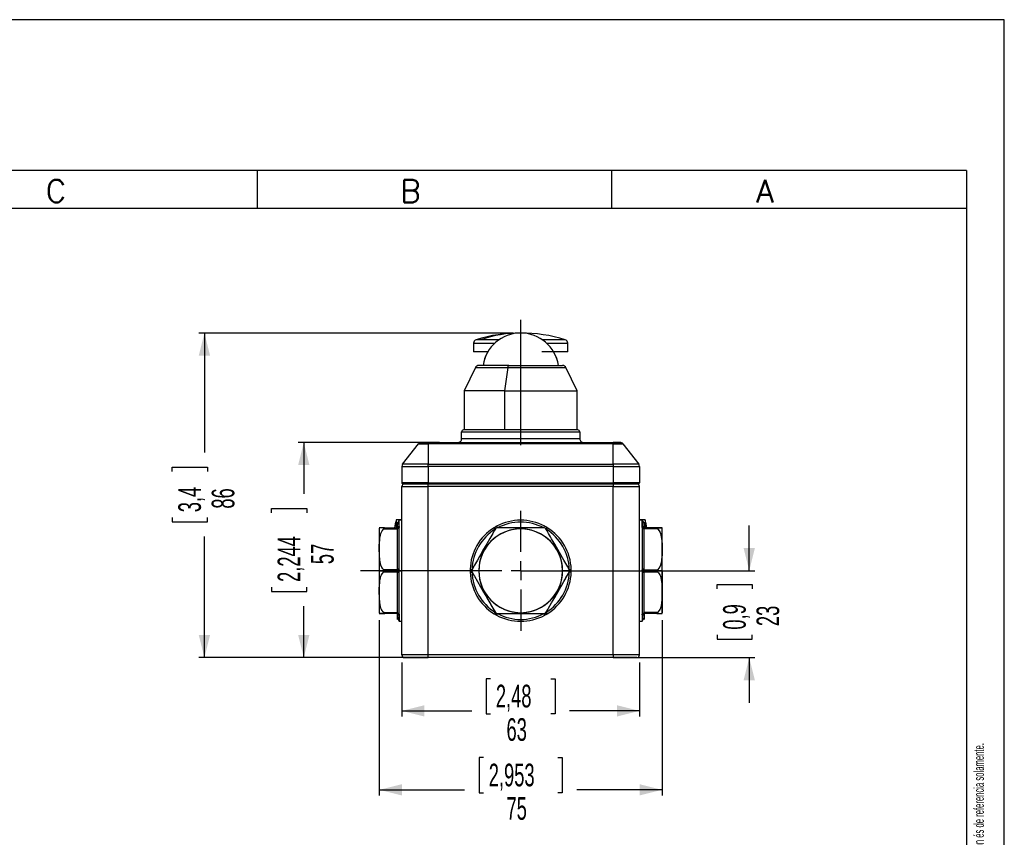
# Model space of a CAD drawing. Extents: x 0 to 1485, y 0 to 1050.
# Tile 14 of 14: x 832 to 1485, y 508 to 1050. Entities that reach past the tile are written whole.
import ezdxf

# ---------------------------------------------------------------- set-up
doc = ezdxf.new("R2010")
doc.units = 0
doc.header["$LTSCALE"] = 5
doc.linetypes.add('CENTERX2', pattern=[20.32, 12.7, -2.54, 2.54, -2.54])
doc.layers.get('0').update_dxf_attribs({"linetype": 'CONTINUOUS'})
doc.styles.add('SLDTEXTSTYLE0', font='TXT', dxfattribs={"width": 0.605})
doc.styles.add('SLDTEXTSTYLE1', font='ROMANS')
doc.styles.add('SLDTEXTSTYLE2', font='TXT', dxfattribs={"width": 0.574617})
doc.dimstyles.new('SLDDIMSTYLE0', dxfattribs={"dimtxt": 15, "dimasz": 15, "dimexe": 0, "dimexo": 0.0625, "dimgap": 3.75, "dimtad": 0, "dimlfac": 0.4, "dimrnd": 1e-09, "dimzin": 12, "dimtxsty": 'SLDTEXTSTYLE0', "dimsah": 1, "dimcen": 0.09, "dimazin": 3, "dimtfac": 1, "dimtdec": 3, "dimtofl": 0, "dimtmove": 0, "dimatfit": 3, "dimtolj": 1, "dimtzin": 12})
doc.dimstyles.new('SLDDIMSTYLE1', dxfattribs={"dimtxt": 15, "dimasz": 15, "dimexe": 0, "dimexo": 0.0625, "dimgap": 3.75, "dimtad": 0, "dimlfac": 0.4, "dimrnd": 1e-09, "dimzin": 12, "dimtxsty": 'SLDTEXTSTYLE0', "dimsah": 1, "dimcen": 0.09, "dimazin": 3, "dimtfac": 1, "dimtdec": 3, "dimtofl": 0, "dimtmove": 0, "dimatfit": 3, "dimtolj": 1, "dimtzin": 12})
doc.dimstyles.new('SLDDIMSTYLE4', dxfattribs={"dimtxt": 15, "dimasz": 15, "dimexe": 0, "dimexo": 0.0625, "dimgap": 3.75, "dimtad": 0, "dimlfac": 0.4, "dimrnd": 1e-09, "dimzin": 12, "dimtxsty": 'SLDTEXTSTYLE0', "dimsah": 1, "dimcen": 0.09, "dimazin": 3, "dimtfac": 1, "dimtdec": 3, "dimtmove": 0, "dimatfit": 3, "dimtolj": 1, "dimtzin": 12})
doc.dimstyles.new('SLDDIMSTYLE5', dxfattribs={"dimtxt": 15, "dimasz": 15, "dimexe": 0, "dimexo": 0.0625, "dimgap": 3.75, "dimtad": 0, "dimlfac": 0.4, "dimrnd": 1e-09, "dimzin": 12, "dimtxsty": 'SLDTEXTSTYLE0', "dimsah": 1, "dimcen": 0.09, "dimazin": 3, "dimtfac": 1, "dimtdec": 3, "dimtofl": 0, "dimtmove": 0, "dimatfit": 3, "dimtolj": 1, "dimtzin": 12})

# ---------------------------------------------------------------- blocks, each defined once
blk = doc.blocks.new('SW_NOTE_0')
at = {"color": 0, "linetype": 'CONTINUOUS', "attachment_point": 1, "rotation": 90}
for s, insert, char_height, style in [('Sujeito a alteração sem aviso prévio. As informações contidas são valores de referência.                                          Los valores demostrados pueden ser cambiados sin aviso previo. La información és de referencia solamente.', (-8.53, 0), 6.61458, 'SLDTEXTSTYLE2'), ('The values shown are subject to change without prior notice. The information is for reference only.', (0.29, 0), 6.6146, 'SLDTEXTSTYLE0')]:
    blk.add_mtext(s, dxfattribs=dict(at, insert=insert, char_height=char_height, style=style))
blk = doc.blocks.new('_D_8')
at = {"color": 7, "linetype": 'CONTINUOUS'}
for p, q in [((1315.98, 684.96), (1315.98, 714.96)), ((1169.5, 684.96), (1319.73, 684.96)), ((1294.65, 672.97), (1294.65, 675.79)), ((1294.65, 675.79), (1317.98, 675.79)), ((1317.98, 675.79), (1317.98, 672.97)), ((1294.65, 642.42), (1294.65, 639.61)), ((1294.65, 639.61), (1317.98, 639.61)), ((1317.98, 639.61), (1317.98, 642.42)), ((1230.75, 627.46), (1319.73, 627.46)), ((1315.98, 627.46), (1315.98, 597.46))]:
    blk.add_line(p, q, dxfattribs=at)
for points in [[(1315.98, 684.96), (1319.73, 699.96), (1312.23, 699.96)], [(1315.98, 627.46), (1312.23, 612.46), (1319.73, 612.46)]]:
    blk.add_solid(points, dxfattribs=at)
at = {"color": 7, "linetype": 'CONTINUOUS', "char_height": 15, "attachment_point": 1, "rotation": 90, "style": 'SLDTEXTSTYLE0'}
for s, insert in [('0,9', (1298.64, 645.95)), ('23', (1320.79, 648.3))]:
    blk.add_mtext(s, dxfattribs=dict(at, insert=insert))
blk = doc.blocks.new('_D_9')
at = {"color": 7, "linetype": 'CONTINUOUS'}
for p, q in [((1159.5, 842.46), (951.16, 842.46)), ((954.91, 842.46), (954.91, 763.22)), ((933.58, 750.76), (933.58, 753.58)), ((933.58, 753.58), (956.91, 753.58)), ((956.91, 753.58), (956.91, 750.76)), ((933.58, 720.22), (933.58, 717.4)), ((956.91, 717.4), (956.91, 720.22)), ((933.58, 717.4), (956.91, 717.4)), ((954.91, 627.46), (954.91, 707.76)), ((1098.25, 627.46), (951.16, 627.46))]:
    blk.add_line(p, q, dxfattribs=at)
for points in [[(954.91, 842.46), (951.16, 827.46), (958.66, 827.46)], [(954.91, 627.46), (958.66, 642.46), (951.16, 642.46)]]:
    blk.add_solid(points, dxfattribs=at)
at = {"color": 7, "linetype": 'CONTINUOUS', "char_height": 15, "attachment_point": 1, "rotation": 90, "style": 'SLDTEXTSTYLE0'}
for s, insert in [('3,4', (937.58, 723.74)), ('86', (959.73, 726.1))]:
    blk.add_mtext(s, dxfattribs=dict(at, insert=insert))
blk = doc.blocks.new('_D_10')
at = {"color": 7, "linetype": 'CONTINUOUS'}
for p, q in [((1098.25, 769.96), (1017, 769.96)), ((1020.75, 769.96), (1020.75, 735.84)), ((999.41, 723.38), (999.41, 726.2)), ((999.41, 726.2), (1022.75, 726.2)), ((1022.75, 726.2), (1022.75, 723.38)), ((999.41, 674.04), (999.41, 671.22)), ((1022.75, 671.22), (1022.75, 674.04)), ((999.41, 671.22), (1022.75, 671.22)), ((1020.75, 627.46), (1020.75, 661.59)), ((1098.25, 627.46), (1017, 627.46))]:
    blk.add_line(p, q, dxfattribs=at)
for points in [[(1020.75, 769.96), (1017, 754.96), (1024.5, 754.96)], [(1020.75, 627.46), (1024.5, 642.46), (1017, 642.46)]]:
    blk.add_solid(points, dxfattribs=at)
at = {"color": 7, "linetype": 'CONTINUOUS', "char_height": 15, "attachment_point": 1, "rotation": 90, "style": 'SLDTEXTSTYLE0'}
for s, insert in [('2,244', (1003.41, 677.56)), ('57', (1025.56, 689.31))]:
    blk.add_mtext(s, dxfattribs=dict(at, insert=insert))
blk = doc.blocks.new('_D_11')
at = {"color": 7, "linetype": 'CONTINUOUS'}
for p, q in [((1085.75, 624.21), (1085.75, 588.37)), ((1243.25, 624.21), (1243.25, 588.37)), ((1144.53, 613.46), (1141.71, 613.46)), ((1141.71, 613.46), (1141.71, 590.12)), ((1184.47, 613.46), (1187.29, 613.46)), ((1187.29, 613.46), (1187.29, 590.12)), ((1085.75, 592.12), (1132.07, 592.12)), ((1141.71, 590.12), (1144.53, 590.12)), ((1187.29, 590.12), (1184.47, 590.12)), ((1243.25, 592.12), (1196.93, 592.12))]:
    blk.add_line(p, q, dxfattribs=at)
for points in [[(1085.75, 592.12), (1100.75, 588.37), (1100.75, 595.87)], [(1243.25, 592.12), (1228.25, 595.87), (1228.25, 588.37)]]:
    blk.add_solid(points, dxfattribs=at)
at = {"color": 7, "linetype": 'CONTINUOUS', "char_height": 15, "attachment_point": 1, "style": 'SLDTEXTSTYLE0'}
for s, insert in [('2,48', (1148.05, 609.46)), ('63', (1155.1, 587.31))]:
    blk.add_mtext(s, dxfattribs=dict(at, insert=insert))
blk = doc.blocks.new('_D_12')
at = {"color": 7, "linetype": 'CONTINUOUS'}
for p, q in [((1070.75, 652.2), (1070.75, 536.09)), ((1258.25, 652.2), (1258.25, 536.09)), ((1139.83, 561.17), (1137.01, 561.17)), ((1137.01, 561.17), (1137.01, 537.84)), ((1189.17, 561.17), (1191.98, 561.17)), ((1191.98, 561.17), (1191.98, 537.84)), ((1070.75, 539.84), (1127.37, 539.84)), ((1137.01, 537.84), (1139.83, 537.84)), ((1191.98, 537.84), (1189.17, 537.84)), ((1258.25, 539.84), (1201.62, 539.84))]:
    blk.add_line(p, q, dxfattribs=at)
for points in [[(1070.75, 539.84), (1085.75, 536.09), (1085.75, 543.59)], [(1258.25, 539.84), (1243.25, 543.59), (1243.25, 536.09)]]:
    blk.add_solid(points, dxfattribs=at)
at = {"color": 7, "linetype": 'CONTINUOUS', "char_height": 15, "attachment_point": 1, "style": 'SLDTEXTSTYLE0'}
for s, insert in [('2,953', (1143.35, 557.17)), ('75', (1155.1, 535.02))]:
    blk.add_mtext(s, dxfattribs=dict(at, insert=insert))
blk = doc.blocks.new('SW_CENTERMARKSYMBOL_2')
at = {"color": 0, "linetype": 'CONTINUOUS'}
for p, q in [((0, 12.5), (0, 39.75)), ((-12.5, 0), (-106.15, 0)), ((0, 0), (-6.25, 0)), ((0, 0), (0, 6.25)), ((0, 0), (0, -6.25)), ((0, 0), (6.25, 0)), ((12.5, 0), (39.75, 0)), ((0, -12.5), (0, -39.75))]:
    blk.add_line(p, q, dxfattribs=at)

msp = doc.modelspace()

# ---------------------------------------------------------------- linework, layer by layer
at = {"color": 7, "linetype": 'CONTINUOUS'}
for p, q in [((1485, 1050), (0, 1050)), ((1485, 0), (1485, 1050)), ((1460, 950), (50, 950)), ((990, 925), (990, 950)), ((1225, 925), (1225, 950)), ((1460, 950), (1460, 25)), ((1460, 925), (25, 925)), ((1460, 925), (1460, 25)), ((1133.248, 835.633), (1133.248, 829.961)), ((1195.748, 829.961), (1195.748, 835.633)), ((1134.483, 819.556), (1126.998, 804.211)), ((1201.998, 804.211), (1194.514, 819.556)), ((1126.998, 804.211), (1126.998, 778.211)), ((1201.998, 778.211), (1201.998, 804.211)), ((1085.748, 718.711), (1081.998, 718.711)), ((1085.748, 718.461), (1083.998, 718.461)), ((1246.998, 718.711), (1243.248, 718.711)), ((1244.998, 718.461), (1243.248, 718.461)), ((1070.844, 713.326), (1070.748, 712.725)), ((1258.248, 712.725), (1258.152, 713.326)), ((1070.748, 657.196), (1070.844, 656.595)), ((1258.152, 656.595), (1258.248, 657.196)), ((1083.998, 651.461), (1085.748, 651.461)), ((1243.248, 651.461), (1244.998, 651.461))]:
    msp.add_line(p, q, dxfattribs=at)
at = {"color": 7, "linetype": 'CENTERX2', "ltscale": 2.5}
msp.add_line((1164.498, 768.211), (1164.498, 851.158), dxfattribs=at)
at = {"color": 144, "linetype": 'CONTINUOUS'}
for p, q in [((1133.248, 835.633), (1147.23, 835.633)), ((1138.125, 838.022), (1135.012, 838.022)), ((1150.556, 838.022), (1135.082, 838.022)), ((1150.2, 838.022), (1138.125, 838.022)), ((1193.864, 838.022), (1178.523, 838.022)), ((1193.984, 838.022), (1178.797, 838.022)), ((1181.766, 835.633), (1195.748, 835.633)), ((1142.704, 829.961), (1133.248, 829.961)), ((1142.723, 829.961), (1133.327, 829.961)), ((1195.609, 829.961), (1178.474, 829.961)), ((1195.748, 829.961), (1186.293, 829.961)), ((1134.483, 819.556), (1155.979, 819.556)), ((1156.616, 820.961), (1136.861, 820.961)), ((1156.616, 820.961), (1136.863, 820.961)), ((1155.979, 819.556), (1153.854, 804.211)), ((1155.979, 819.556), (1194.514, 819.556)), ((1156.616, 820.961), (1192.151, 820.961)), ((1156.616, 820.961), (1192.158, 820.961)), ((1157.058, 820.961), (1157.296, 820.961)), ((1153.854, 804.211), (1126.998, 804.211)), ((1153.854, 804.211), (1153.854, 778.211)), ((1153.854, 804.211), (1201.998, 804.211)), ((1125.373, 772.461), (1125.373, 776.961)), ((1125.373, 776.961), (1203.623, 776.961)), ((1202.373, 778.211), (1126.623, 778.211)), ((1202.373, 778.211), (1126.623, 778.211)), ((1203.623, 776.961), (1203.623, 772.461)), ((1203.623, 772.461), (1125.373, 772.461)), ((1086.278, 755.639), (1096.717, 769)), ((1096.717, 769), (1103.248, 769)), ((1098.248, 769), (1098.248, 769.922)), ((1098.248, 769), (1098.248, 769.922)), ((1098.687, 769.961), (1103.248, 769.961)), ((1103.248, 769.961), (1098.687, 769.961)), ((1110.748, 769.961), (1098.687, 769.961)), ((1103.248, 769.961), (1225.748, 769.961)), ((1103.248, 769), (1103.248, 769.961)), ((1103.248, 769), (1103.248, 769.961)), ((1225.748, 769), (1103.248, 769)), ((1103.248, 769), (1103.248, 755.639)), ((1225.748, 769.961), (1230.31, 769.961)), ((1230.31, 769.961), (1225.748, 769.961)), ((1225.748, 769.961), (1225.748, 769)), ((1225.748, 769.961), (1225.748, 769)), ((1225.748, 755.639), (1225.748, 769)), ((1225.748, 769), (1232.28, 769)), ((1230.748, 769.922), (1230.748, 769.327)), ((1232.28, 769), (1242.718, 755.639)), ((1085.748, 754.052), (1086.027, 754.33)), ((1085.953, 754.258), (1085.748, 754.052)), ((1085.748, 754.1), (1103.248, 754.1)), ((1085.748, 754.1), (1085.748, 743.211)), ((1103.248, 755.639), (1086.278, 755.639)), ((1103.248, 754.1), (1103.248, 755.639)), ((1103.248, 755.639), (1225.748, 755.639)), ((1103.248, 754.1), (1103.248, 755.639)), ((1225.748, 754.1), (1103.248, 754.1)), ((1103.248, 754.1), (1103.248, 743.211)), ((1225.748, 755.639), (1225.748, 754.1)), ((1242.718, 755.639), (1225.748, 755.639)), ((1225.748, 755.639), (1225.748, 754.1)), ((1225.748, 754.1), (1243.248, 754.1)), ((1225.748, 754.1), (1225.748, 743.211)), ((1242.956, 754.343), (1243.248, 754.052)), ((1243.248, 754.052), (1242.958, 754.331)), ((1243.248, 754.1), (1243.248, 743.211)), ((1103.248, 743.211), (1085.748, 743.211)), ((1085.748, 740.711), (1103.248, 740.711)), ((1085.748, 629.211), (1085.748, 740.711)), ((1086.498, 742.461), (1103.248, 742.461)), ((1086.498, 742.461), (1103.248, 742.461)), ((1103.248, 742.461), (1103.248, 743.211)), ((1103.248, 743.211), (1225.748, 743.211)), ((1103.248, 742.461), (1103.248, 743.211)), ((1103.248, 740.711), (1103.248, 742.461)), ((1103.248, 740.711), (1103.248, 742.461)), ((1103.248, 742.461), (1225.748, 742.461)), ((1225.748, 740.711), (1103.248, 740.711)), ((1103.248, 629.211), (1103.248, 740.711)), ((1109.045, 740.711), (1107.912, 740.711)), ((1243.248, 743.211), (1225.748, 743.211)), ((1225.748, 743.211), (1225.748, 742.461)), ((1225.748, 743.211), (1225.748, 742.461)), ((1225.748, 742.461), (1225.748, 740.711)), ((1225.748, 742.461), (1225.748, 740.711)), ((1225.748, 742.461), (1242.498, 742.461)), ((1225.748, 742.461), (1242.498, 742.461)), ((1225.748, 740.711), (1243.248, 740.711)), ((1225.748, 629.211), (1225.748, 740.711)), ((1243.248, 629.211), (1243.248, 740.711)), ((1081.998, 718.711), (1081.998, 713.336)), ((1083.998, 714.435), (1083.998, 718.461)), ((1083.998, 714.435), (1083.998, 718.316)), ((1244.998, 718.461), (1244.998, 714.435)), ((1244.998, 714.435), (1244.998, 718.399)), ((1246.998, 718.711), (1246.998, 713.336)), ((1070.748, 712.725), (1070.748, 684.961)), ((1073.898, 713.336), (1070.786, 713.336)), ((1073.898, 713.336), (1082.748, 713.336)), ((1073.898, 712.711), (1082.748, 712.711)), ((1082.748, 717.21), (1082.748, 713.336)), ((1082.748, 713.336), (1082.748, 717.151)), ((1082.748, 713.336), (1082.748, 712.711)), ((1082.748, 712.711), (1082.748, 712.647)), ((1082.748, 712.422), (1082.748, 685.874)), ((1083.985, 714.246), (1083.998, 714.435)), ((1083.998, 713.486), (1083.985, 713.691)), ((1083.998, 685.91), (1083.998, 713.486)), ((1083.998, 685.91), (1083.998, 713.486)), ((1147.27, 713.691), (1146.933, 713.486)), ((1148.577, 714.435), (1148.231, 714.246)), ((1180.159, 713.336), (1148.838, 713.336)), ((1180.766, 714.246), (1180.419, 714.435)), ((1181.241, 712.711), (1181.408, 712.422)), ((1245.012, 714.246), (1244.998, 714.435)), ((1245.012, 713.691), (1244.998, 713.486)), ((1244.998, 713.486), (1244.998, 685.91)), ((1244.998, 713.486), (1244.998, 685.91)), ((1246.248, 713.336), (1246.248, 717.211)), ((1246.248, 713.336), (1246.248, 717.086)), ((1255.098, 713.336), (1246.248, 713.336)), ((1246.248, 712.711), (1246.248, 713.336)), ((1246.248, 712.711), (1246.248, 713.336)), ((1255.098, 712.711), (1246.248, 712.711)), ((1246.248, 712.647), (1246.248, 712.711)), ((1246.248, 685.874), (1246.248, 712.422)), ((1255.098, 713.336), (1258.211, 713.336)), ((1258.248, 684.961), (1258.248, 712.725)), ((1258.248, 684.961), (1258.248, 712.725)), ((1082.748, 685.586), (1073.898, 685.586)), ((1082.748, 685.649), (1082.748, 685.586)), ((1082.748, 685.586), (1082.748, 684.336)), ((1083.985, 685.515), (1083.998, 685.91)), ((1131.012, 685.91), (1131.003, 685.515)), ((1197.994, 685.515), (1197.985, 685.91)), ((1244.998, 685.91), (1245.012, 685.515)), ((1246.227, 685.881), (1246.248, 685.874)), ((1246.248, 685.586), (1246.248, 685.874)), ((1246.248, 685.586), (1246.248, 685.649)), ((1246.248, 685.586), (1255.098, 685.586)), ((1246.248, 684.961), (1246.248, 685.586)), ((1246.248, 684.336), (1246.248, 685.586)), ((1070.748, 684.961), (1070.748, 657.196)), ((1070.748, 684.961), (1074.371, 684.961)), ((1070.748, 684.961), (1070.748, 657.196)), ((1073.898, 684.336), (1082.748, 684.336)), ((1082.748, 684.336), (1082.748, 684.272)), ((1082.748, 684.047), (1082.748, 657.499)), ((1083.956, 684.961), (1085.748, 684.961)), ((1083.998, 684.011), (1083.985, 684.406)), ((1083.998, 656.435), (1083.998, 684.011)), ((1083.998, 656.435), (1083.998, 684.011)), ((1136.734, 684.961), (1131.927, 684.961)), ((1132.094, 684.336), (1131.972, 684.636)), ((1197.069, 684.961), (1192.263, 684.961)), ((1197.985, 684.011), (1197.994, 684.406)), ((1243.248, 684.961), (1245.04, 684.961)), ((1245.012, 684.406), (1244.998, 684.011)), ((1244.998, 684.011), (1244.998, 656.435)), ((1244.998, 684.011), (1244.998, 656.435)), ((1254.625, 684.961), (1246.248, 684.961)), ((1246.248, 684.336), (1246.248, 684.961)), ((1246.248, 684.272), (1246.248, 684.336)), ((1246.248, 684.336), (1255.098, 684.336)), ((1246.248, 657.499), (1246.248, 684.047)), ((1258.248, 684.961), (1254.625, 684.961)), ((1258.248, 684.961), (1258.248, 657.196)), ((1258.248, 657.196), (1258.248, 684.961)), ((1073.898, 656.586), (1070.786, 656.586)), ((1073.898, 657.211), (1082.748, 657.211)), ((1082.748, 656.586), (1073.898, 656.586)), ((1082.748, 657.274), (1082.748, 657.211)), ((1082.748, 657.211), (1082.748, 656.586)), ((1082.748, 656.586), (1082.748, 652.835)), ((1082.748, 656.586), (1082.748, 652.711)), ((1083.985, 656.23), (1083.998, 656.435)), ((1083.998, 655.486), (1083.985, 655.675)), ((1083.998, 651.461), (1083.998, 655.486)), ((1083.998, 655.486), (1083.998, 651.522)), ((1146.933, 656.435), (1147.27, 656.23)), ((1148.231, 655.675), (1148.577, 655.486)), ((1148.838, 656.586), (1180.159, 656.586)), ((1180.419, 655.486), (1180.766, 655.675)), ((1181.408, 657.499), (1181.241, 657.211)), ((1244.998, 656.435), (1245.012, 656.23)), ((1245.012, 655.675), (1244.998, 655.486)), ((1244.998, 655.486), (1244.998, 651.461)), ((1244.998, 655.486), (1244.998, 651.606)), ((1246.248, 657.211), (1246.248, 657.499)), ((1246.248, 657.211), (1246.248, 657.274)), ((1255.098, 657.211), (1246.248, 657.211)), ((1246.248, 656.586), (1246.248, 657.211)), ((1255.098, 656.586), (1246.248, 656.586)), ((1246.248, 652.711), (1246.248, 656.586)), ((1246.248, 656.586), (1246.248, 652.77)), ((1255.098, 656.586), (1258.21, 656.586)), ((1103.248, 629.211), (1085.748, 629.211)), ((1087.498, 627.461), (1103.248, 627.461)), ((1103.248, 627.461), (1087.498, 627.461)), ((1225.748, 629.211), (1103.248, 629.211)), ((1103.248, 627.461), (1103.248, 629.211)), ((1103.248, 627.461), (1103.248, 629.211)), ((1225.748, 627.461), (1103.248, 627.461)), ((1225.748, 627.461), (1103.248, 627.461)), ((1243.248, 629.211), (1225.748, 629.211)), ((1225.748, 629.211), (1225.748, 627.461)), ((1225.748, 629.211), (1225.748, 627.461)), ((1225.748, 627.461), (1241.498, 627.461)), ((1241.498, 627.461), (1225.748, 627.461))]:
    msp.add_line(p, q, dxfattribs=at)
at = {"color": 144, "linetype": 'CONTINUOUS', "flags": 128}
for points in [[(1155.979, 819.556), (1156.103, 820.185), (1156.283, 820.667), (1156.448, 820.889), (1156.616, 820.961)], [(1156.616, 820.961), (1156.402, 820.843), (1156.2, 820.485), (1156.071, 820.059), (1155.979, 819.556)], [(1086.278, 755.639), (1085.854, 754.818), (1085.748, 754.1)], [(1243.248, 754.1), (1243.077, 755.008), (1242.718, 755.639)], [(1073.898, 713.336), (1072.661, 713.336), (1071.83, 713.336), (1071.065, 713.336), (1070.829, 713.336), (1070.786, 713.336)], [(1073.898, 685.586), (1072.754, 686.774), (1072.262, 687.606), (1071.838, 688.595), (1071.07, 692.066), (1070.831, 695.6), (1070.786, 699.142), (1070.83, 702.684), (1071.068, 706.215), (1071.24, 707.389), (1071.489, 708.555), (1071.83, 709.678), (1072.722, 711.475), (1073.898, 712.711)], [(1073.898, 685.586), (1073.188, 686.225), (1072.628, 686.964), (1072.203, 687.725), (1071.838, 688.595), (1071.07, 692.066), (1070.831, 695.6), (1070.786, 699.142), (1070.805, 701.63), (1070.879, 703.9), (1071.068, 706.215), (1071.355, 707.978), (1071.843, 709.715), (1072.207, 710.578), (1072.63, 711.335), (1073.898, 712.711)], [(1073.898, 712.711), (1074.2, 712.939), (1074.329, 713.068), (1074.361, 713.122), (1074.371, 713.169), (1074.36, 713.21), (1074.328, 713.247), (1074.199, 713.304), (1073.898, 713.336)], [(1073.898, 712.711), (1074.2, 712.939), (1074.319, 713.056), (1074.358, 713.116), (1074.371, 713.169), (1074.358, 713.215), (1074.318, 713.254), (1074.199, 713.304), (1073.898, 713.336)], [(1082.748, 713.336), (1082.748, 713.288), (1082.748, 713.122), (1082.748, 712.924), (1082.748, 712.711)], [(1083.985, 713.691), (1083.957, 714.006), (1083.985, 714.246)], [(1147.755, 712.711), (1147.386, 712.071), (1146.959, 711.332), (1146.52, 710.571), (1146.017, 709.701), (1144.014, 706.23), (1141.973, 702.696), (1139.928, 699.154), (1138.492, 696.666), (1137.181, 694.396), (1135.845, 692.081), (1134.827, 690.318), (1133.824, 688.582), (1133.326, 687.718), (1132.889, 686.961), (1132.094, 685.586)], [(1147.755, 712.711), (1147.047, 711.484), (1146.568, 710.655), (1146.017, 709.701), (1144.014, 706.23), (1141.973, 702.696), (1139.928, 699.154), (1137.883, 695.612), (1135.845, 692.081), (1135.164, 690.902), (1134.488, 689.732), (1133.845, 688.618), (1132.786, 686.782), (1132.094, 685.586)], [(1147.588, 712.422), (1147.318, 712.86), (1147.081, 713.245), (1146.968, 713.429), (1146.933, 713.486)], [(1148.231, 714.246), (1147.691, 713.939), (1147.27, 713.691)], [(1148.577, 714.435), (1148.63, 714.338), (1148.795, 714.032), (1148.979, 713.691), (1149.171, 713.336)], [(1180.159, 713.336), (1178.627, 713.336), (1176.656, 713.336), (1172.626, 713.336), (1168.537, 713.336), (1164.438, 713.336), (1160.369, 713.336), (1156.311, 713.336), (1154.948, 713.335), (1153.6, 713.335), (1152.312, 713.336), (1150.235, 713.335), (1148.838, 713.336)], [(1179.825, 713.336), (1180.07, 713.789), (1180.285, 714.186), (1180.388, 714.376), (1180.419, 714.435)], [(1196.902, 685.586), (1196.215, 686.774), (1195.735, 687.606), (1195.164, 688.595), (1193.16, 692.066), (1191.12, 695.6), (1189.075, 699.142), (1187.03, 702.684), (1184.992, 706.215), (1184.314, 707.389), (1183.64, 708.555), (1182.992, 709.678), (1181.954, 711.475), (1181.241, 712.711)], [(1196.902, 685.586), (1196.533, 686.225), (1196.106, 686.964), (1195.667, 687.725), (1195.164, 688.595), (1193.16, 692.066), (1191.12, 695.6), (1189.075, 699.142), (1187.639, 701.63), (1186.328, 703.9), (1184.992, 706.215), (1183.974, 707.978), (1182.971, 709.715), (1182.473, 710.578), (1182.036, 711.335), (1181.241, 712.711)], [(1181.408, 712.422), (1181.649, 712.814), (1181.767, 713.004), (1181.872, 713.174), (1181.957, 713.313), (1182.018, 713.411), (1182.064, 713.486)], [(1182.064, 713.486), (1182.005, 713.392), (1181.823, 713.096), (1181.62, 712.766), (1181.408, 712.422)], [(1182.064, 713.486), (1181.874, 713.602), (1181.726, 713.691)], [(1245.012, 714.246), (1245.04, 713.939), (1245.012, 713.691)], [(1255.098, 713.336), (1254.796, 713.303), (1254.668, 713.246), (1254.636, 713.209), (1254.625, 713.168), (1254.636, 713.121), (1254.669, 713.067), (1254.797, 712.938), (1255.098, 712.711)], [(1255.098, 713.336), (1254.796, 713.303), (1254.677, 713.253), (1254.638, 713.214), (1254.625, 713.168), (1254.639, 713.115), (1254.678, 713.054), (1254.797, 712.938), (1255.098, 712.711)], [(1258.21, 713.336), (1258.211, 713.336), (1258.165, 713.336), (1257.925, 713.336), (1257.751, 713.335), (1257.5, 713.335), (1257.158, 713.336), (1256.257, 713.335), (1255.098, 713.336)], [(1255.098, 712.711), (1256.268, 711.484), (1256.752, 710.655), (1257.158, 709.701), (1257.926, 706.23), (1258.166, 702.696), (1258.211, 699.154), (1258.166, 695.612), (1257.928, 692.081), (1257.755, 690.902), (1257.506, 689.732), (1257.167, 688.618), (1256.248, 686.782), (1255.098, 685.586)], [(1255.098, 712.711), (1255.808, 712.071), (1256.369, 711.332), (1256.793, 710.571), (1257.158, 709.701), (1257.926, 706.23), (1258.166, 702.696), (1258.211, 699.154), (1258.191, 696.666), (1258.117, 694.396), (1257.928, 692.081), (1257.642, 690.318), (1257.153, 688.582), (1256.79, 687.718), (1256.367, 686.961), (1255.098, 685.586)], [(1082.748, 685.586), (1082.748, 685.267), (1082.748, 684.874), (1082.748, 684.577), (1082.748, 684.336)], [(1083.985, 684.406), (1083.957, 685.027), (1083.985, 685.515)], [(1131.003, 685.515), (1130.998, 684.894), (1131.003, 684.406)], [(1131.012, 685.91), (1131.123, 685.907), (1131.47, 685.897), (1131.857, 685.886), (1132.261, 685.874)], [(1196.735, 685.874), (1197.25, 685.889), (1197.702, 685.902), (1197.918, 685.908), (1197.985, 685.91)], [(1196.902, 685.586), (1197.031, 685.267), (1197.033, 685.243)], [(1197.994, 684.406), (1197.998, 685.027), (1197.994, 685.515)], [(1244.998, 685.91), (1245.002, 685.688), (1245.012, 685.515)], [(1245.012, 685.515), (1245.04, 684.894), (1245.012, 684.406)], [(1073.898, 657.211), (1072.728, 658.437), (1072.244, 659.266), (1071.838, 660.22), (1071.07, 663.691), (1070.831, 667.225), (1070.786, 670.767), (1070.83, 674.309), (1071.068, 677.84), (1071.241, 679.019), (1071.491, 680.189), (1071.83, 681.303), (1072.749, 683.139), (1073.898, 684.336)], [(1073.898, 657.211), (1073.188, 657.85), (1072.628, 658.589), (1072.203, 659.35), (1071.838, 660.22), (1071.07, 663.691), (1070.831, 667.225), (1070.786, 670.767), (1070.805, 673.255), (1070.879, 675.525), (1071.068, 677.84), (1071.355, 679.603), (1071.843, 681.34), (1072.207, 682.203), (1072.63, 682.96), (1073.898, 684.336)], [(1131.003, 684.406), (1131.007, 684.185), (1131.012, 684.011)], [(1131.012, 684.011), (1131.036, 684.012), (1131.107, 684.014), (1131.222, 684.017), (1131.378, 684.022), (1131.567, 684.027), (1131.783, 684.033), (1132.017, 684.04), (1132.261, 684.047)], [(1132.261, 684.047), (1131.746, 684.032), (1131.294, 684.019), (1131.079, 684.013), (1131.012, 684.011)], [(1132.094, 684.336), (1132.781, 683.147), (1133.261, 682.315), (1133.832, 681.326), (1135.836, 677.855), (1137.877, 674.321), (1139.921, 670.779), (1141.966, 667.237), (1144.005, 663.706), (1144.683, 662.532), (1145.356, 661.366), (1146.005, 660.243), (1147.042, 658.446), (1147.755, 657.211)], [(1132.094, 684.336), (1132.464, 683.696), (1132.89, 682.957), (1133.33, 682.196), (1133.832, 681.326), (1135.836, 677.855), (1137.877, 674.321), (1139.921, 670.779), (1141.358, 668.291), (1142.668, 666.021), (1144.005, 663.706), (1145.023, 661.943), (1146.025, 660.207), (1146.524, 659.343), (1146.961, 658.586), (1147.755, 657.211)], [(1181.241, 657.211), (1181.949, 658.437), (1182.428, 659.266), (1182.979, 660.22), (1184.983, 663.691), (1187.024, 667.225), (1189.068, 670.767), (1191.113, 674.309), (1193.152, 677.84), (1193.832, 679.019), (1194.508, 680.189), (1195.151, 681.303), (1196.211, 683.139), (1196.902, 684.336)], [(1181.241, 657.211), (1181.611, 657.85), (1182.037, 658.589), (1182.477, 659.35), (1182.979, 660.22), (1184.983, 663.691), (1187.024, 667.225), (1189.068, 670.767), (1190.505, 673.255), (1191.815, 675.525), (1193.152, 677.84), (1194.17, 679.603), (1195.172, 681.34), (1195.671, 682.203), (1196.108, 682.96), (1196.902, 684.336)], [(1197.985, 684.011), (1197.874, 684.014), (1197.527, 684.024), (1197.14, 684.035), (1196.735, 684.047)], [(1197.011, 684.586), (1197.009, 684.577), (1196.902, 684.336)], [(1255.098, 684.336), (1256.242, 683.147), (1256.734, 682.315), (1257.158, 681.326), (1257.926, 677.855), (1258.166, 674.321), (1258.211, 670.779), (1258.166, 667.237), (1257.928, 663.706), (1257.756, 662.532), (1257.508, 661.366), (1257.167, 660.243), (1256.274, 658.446), (1255.098, 657.211)], [(1255.098, 684.336), (1255.808, 683.696), (1256.369, 682.957), (1256.793, 682.196), (1257.158, 681.326), (1257.926, 677.855), (1258.166, 674.321), (1258.211, 670.779), (1258.191, 668.291), (1258.117, 666.021), (1257.928, 663.706), (1257.642, 661.943), (1257.153, 660.207), (1256.79, 659.343), (1256.367, 658.586), (1255.098, 657.211)], [(1070.786, 656.586), (1070.786, 656.586), (1070.832, 656.586), (1071.071, 656.586), (1071.246, 656.586), (1071.497, 656.586), (1071.838, 656.586), (1072.739, 656.586), (1073.898, 656.586)], [(1073.898, 656.586), (1074.2, 656.618), (1074.329, 656.675), (1074.361, 656.712), (1074.371, 656.753), (1074.36, 656.8), (1074.328, 656.854), (1074.199, 656.983), (1073.898, 657.211)], [(1073.898, 656.586), (1074.2, 656.618), (1074.319, 656.668), (1074.358, 656.707), (1074.371, 656.753), (1074.358, 656.806), (1074.318, 656.867), (1074.199, 656.983), (1073.898, 657.211)], [(1082.748, 657.211), (1082.748, 656.939), (1082.748, 656.713), (1082.748, 656.613), (1082.748, 656.586)], [(1083.985, 655.675), (1083.957, 655.982), (1083.985, 656.23)], [(1146.933, 656.435), (1146.991, 656.53), (1147.173, 656.825), (1147.376, 657.155), (1147.588, 657.499)], [(1147.27, 656.23), (1147.806, 655.916), (1148.231, 655.675)], [(1149.171, 656.586), (1148.926, 656.132), (1148.711, 655.735), (1148.609, 655.545), (1148.577, 655.486)], [(1148.838, 656.586), (1150.37, 656.586), (1152.34, 656.586), (1156.37, 656.586), (1160.46, 656.586), (1164.559, 656.586), (1168.628, 656.586), (1172.686, 656.586), (1174.048, 656.586), (1175.396, 656.586), (1176.684, 656.586), (1178.761, 656.586), (1180.159, 656.586)], [(1180.419, 655.486), (1180.367, 655.583), (1180.202, 655.889), (1180.018, 656.23), (1179.825, 656.586)], [(1180.766, 655.675), (1181.306, 655.982), (1181.726, 656.23)], [(1182.064, 656.435), (1182.051, 656.455), (1182.014, 656.516), (1181.953, 656.614), (1181.872, 656.747), (1181.772, 656.908), (1181.659, 657.092), (1181.536, 657.292), (1181.408, 657.499)], [(1181.408, 657.499), (1181.678, 657.061), (1181.915, 656.676), (1182.028, 656.492), (1182.064, 656.435)], [(1181.726, 656.23), (1181.915, 656.344), (1182.064, 656.435)], [(1244.998, 656.435), (1245.002, 656.319), (1245.012, 656.23)], [(1255.098, 657.211), (1254.796, 656.982), (1254.668, 656.853), (1254.636, 656.799), (1254.625, 656.753), (1254.636, 656.711), (1254.669, 656.675), (1254.797, 656.618), (1255.098, 656.586)], [(1255.098, 657.211), (1254.796, 656.982), (1254.677, 656.866), (1254.638, 656.805), (1254.625, 656.753), (1254.639, 656.707), (1254.678, 656.667), (1254.797, 656.618), (1255.098, 656.586)], [(1255.098, 656.586), (1256.335, 656.586), (1257.167, 656.586), (1257.931, 656.586), (1258.167, 656.586), (1258.21, 656.586)]]:
    msp.add_lwpolyline(points, dxfattribs=at)
at = {"color": 7, "linetype": 'CONTINUOUS'}
for centre, radius, start, end in [((1164.498, 742.304), 100.156, 90, 107.121563), ((1164.498, 742.304), 100.156, 72.878437, 90.000004), ((1135.748, 835.633), 2.5, 107.121477, 179.999955), ((1193.248, 835.633), 2.5, 359.999911, 72.878512), ((1136.74, 818.444), 2.516, 89.747902, 153.769268), ((1192.256, 818.444), 2.516, 26.230732, 90.252203), ((1171.061, 697.461), 91.562, 166.580327, 170.01567), ((1088.661, 714.625), 6.051, 141.133855, 192.306403), ((1240.306, 714.624), 6.08, 347.766286, 38.523588), ((1157.936, 697.461), 91.563, 9.98433, 13.419673), ((1088.69, 655.297), 6.08, 167.76613, 218.523812), ((1240.336, 655.296), 6.051, 321.133927, 12.306351)]:
    msp.add_arc(centre, radius, start, end, dxfattribs=at)
at = {"color": 144, "linetype": 'CONTINUOUS'}
for centre, radius, start, end in [((1164.556, 761.546), 80.915, 90.041243, 109.065927), ((1164.498, 817.211), 25.25, 90.000001, 171.412396), ((1164.498, 817.211), 25.25, 89.999999, 171.388539), ((1164.498, 817.211), 25.25, 8.611461, 90.000001), ((1164.498, 817.211), 25.25, 8.587604, 89.999999), ((1126.623, 776.961), 1.25, 89.999951, 180.000156), ((1126.623, 776.961), 1.25, 89.99982, 180.000287), ((1202.373, 776.961), 1.25, 0.00011, 89.999997), ((1202.373, 776.961), 1.25, 0.00007, 90.000037), ((1122.873, 772.461), 2.5, 269.999997, 0.000003), ((1122.873, 772.461), 2.5, 269.999934, 0.000066), ((1206.123, 772.461), 2.5, 179.999844, 270.000049), ((1206.123, 772.461), 2.5, 179.999799, 270.000095), ((1098.687, 767.461), 2.5, 89.999937, 142.00003), ((1098.687, 767.461), 2.5, 90, 142), ((1230.31, 767.461), 2.5, 38, 90), ((1230.31, 767.461), 2.5, 38.000074, 89.999959), ((1088.248, 754.1), 2.5, 142, 180), ((1240.748, 754.1), 2.5, 360, 38), ((1086.498, 743.211), 0.75, 180, 270), ((1086.498, 743.211), 0.75, 179.999997, 270.000003), ((1087.498, 740.711), 1.75, 90, 180), ((1087.498, 740.711), 1.75, 90.000002, 179.999998), ((1241.498, 740.711), 1.75, 0.000117, 89.99994), ((1241.498, 740.711), 1.75, 0, 90), ((1242.498, 743.211), 0.75, 270, 360), ((1242.498, 743.211), 0.75, 270.000956, 359.9995), ((1164.498, 684.961), 33.5, 61.623671, 118.376329), ((1164.498, 684.961), 33.5, 61.623667, 118.376333), ((1083.934, 713.248), 1.189, 86.895872, 175.78964), ((1083.877, 713.097), 1.154, 84.649173, 168.05264), ((1083.971, 712.439), 1.252, 89.355738, 167.478526), ((1083.905, 712.33), 1.16, 85.378834, 175.450739), ((1085.598, 713.968), 1.637, 170.250007, 189.749993), ((1164.498, 684.961), 33.5, 121.623652, 178.376343), ((1164.498, 684.961), 33.5, 121.623667, 178.376333), ((1164.498, 684.961), 32.25, 121.623673, 178.376335), ((1164.498, 684.961), 32.25, 121.623665, 178.376344), ((1164.498, 684.961), 27.765, 359.999997, 180.000003), ((1164.498, 684.961), 27.765, 0, 180), ((1163.542, 686.563), 31.634, 120.038089, 120.955046), ((1150.798, 714.824), 3.705, 197.807556, 214.786222), ((1148.838, 712.085), 1.251, 90.014521, 149.985564), ((1145.486, 711.757), 3.705, 25.213047, 42.193469), ((1164.498, 684.961), 32.25, 61.623672, 118.376328), ((1164.498, 684.961), 32.25, 61.623663, 118.376337), ((1180.159, 712.086), 1.25, 30.000245, 89.99967), ((1180.159, 712.085), 1.251, 30.014832, 89.985084), ((1164.482, 684.932), 33.533, 59.052794, 60.947209), ((1178.199, 714.824), 3.705, 325.213962, 342.192805), ((1164.498, 684.961), 32.25, 1.623668, 58.376354), ((1164.498, 684.961), 32.25, 1.623666, 58.376356), ((1164.498, 684.961), 33.5, 1.623701, 58.376304), ((1164.498, 684.961), 33.5, 1.623667, 58.376333), ((1245.075, 713.262), 1.175, 3.568749, 93.745845), ((1245.077, 712.312), 1.177, 5.352465, 93.818067), ((1245.119, 713.097), 1.154, 11.946801, 95.351057), ((1243.332, 713.968), 1.702, 350.627497, 9.372503), ((1245.026, 712.439), 1.252, 12.521141, 90.64426), ((1073.569, 684.845), 0.81, 8.191549, 66.028258), ((1073.563, 684.84), 0.817, 8.451215, 65.768592), ((1083.714, 673.883), 12.031, 88.643907, 94.602125), ((1081.955, 660.845), 24.753, 85.296185, 88.163481), ((1095.364, 684.651), 11.412, 175.656447, 178.443672), ((1164.334, 684.962), 33.336, 179.049522, 180.002348), ((1131.785, 681.893), 3.705, 85.213965, 102.192566), ((1133.18, 684.96), 1.253, 150.032708, 179.967773), ((1197.211, 681.894), 3.705, 77.806482, 94.786956), ((1195.817, 684.96), 1.253, 0.032495, 29.966226), ((1245.338, 675.823), 10.092, 84.824994, 91.92898), ((1245.31, 674.854), 11.06, 85.136171, 91.617803), ((1247.042, 660.846), 24.753, 91.836533, 94.703841), ((1247.042, 660.841), 24.757, 91.836794, 94.70358), ((1234.08, 684.674), 10.964, 1.498135, 4.399257), ((1255.433, 684.841), 0.816, 114.204591, 171.573837), ((1255.427, 684.845), 0.81, 113.957139, 171.821289), ((1073.569, 685.076), 0.81, 293.955783, 351.82441), ((1073.564, 685.08), 0.816, 294.204101, 351.576092), ((1081.955, 709.08), 24.757, 271.836762, 274.703579), ((1083.659, 694.1), 10.094, 264.825769, 271.928199), ((1094.692, 685.236), 10.739, 181.469015, 184.430867), ((1131.785, 688.028), 3.705, 257.807434, 274.786035), ((1131.785, 688.03), 3.707, 257.811806, 274.781663), ((1164.498, 684.961), 33.5, 181.623667, 238.376333), ((1164.498, 684.961), 33.5, 181.623681, 238.376333), ((1133.18, 684.961), 1.253, 180.032951, 209.966568), ((1164.498, 684.961), 32.25, 181.62368, 238.376303), ((1164.498, 684.961), 32.25, 181.623692, 238.376291), ((1164.498, 684.961), 27.765, 180, 0), ((1164.498, 684.961), 27.765, 179.999998, 0.000002), ((1164.498, 684.961), 32.25, 301.623668, 358.376319), ((1164.498, 684.961), 32.25, 301.623658, 358.376329), ((1164.498, 684.961), 33.5, 301.623667, 358.376333), ((1164.498, 684.961), 33.5, 301.623658, 358.376328), ((1195.817, 684.961), 1.253, 330.03204, 359.969238), ((1197.211, 688.028), 3.705, 265.213829, 282.192795), ((1164.679, 684.959), 33.319, 359.048803, 0.002105), ((1245.283, 696.039), 12.031, 268.643897, 274.602129), ((1233.449, 685.28), 11.595, 355.679769, 358.422839), ((1247.042, 709.08), 24.757, 265.29642, 268.163206), ((1255.427, 685.076), 0.81, 188.193704, 246.027868), ((1255.434, 685.081), 0.817, 188.453801, 245.767771), ((1083.92, 657.609), 1.177, 185.352343, 273.818578), ((1083.971, 657.482), 1.252, 192.521365, 270.644504), ((1083.877, 656.824), 1.154, 191.947929, 275.350766), ((1083.921, 656.659), 1.175, 183.568779, 273.745589), ((1085.658, 655.953), 1.696, 170.593253, 189.406747), ((1150.798, 655.097), 3.705, 145.213159, 162.192959), ((1148.838, 657.836), 1.251, 210.014787, 269.985129), ((1148.838, 657.836), 1.25, 209.999917, 269.999999), ((1163.426, 683.043), 31.303, 240.032735, 240.959394), ((1145.486, 658.164), 3.705, 317.806319, 334.787164), ((1164.498, 684.961), 33.5, 241.623667, 298.376333), ((1164.498, 684.961), 33.5, 241.623721, 298.376279), ((1164.498, 684.961), 32.25, 241.623672, 298.376328), ((1164.498, 684.961), 32.25, 241.623683, 298.376317), ((1180.159, 657.836), 1.251, 270.014997, 329.985087), ((1183.511, 658.164), 3.705, 205.214159, 222.192494), ((1178.198, 655.097), 3.705, 17.807919, 34.78553), ((1178.197, 655.096), 3.707, 17.811468, 34.781981), ((1165.696, 682.948), 31.158, 300.031534, 300.962509), ((1245.092, 657.591), 1.16, 265.378617, 355.450357), ((1245.119, 657.56), 1.131, 263.8873, 337.771698), ((1245.063, 656.673), 1.189, 266.896146, 355.78938), ((1245.026, 657.482), 1.252, 269.355287, 347.479179), ((1245.119, 656.824), 1.154, 264.648728, 348.053413), ((1243.393, 655.953), 1.642, 350.283931, 9.716069), ((1241.887, 655.77), 3.159, 3.23528, 8.363273), ((1087.498, 629.211), 1.75, 180.000003, 269.99994), ((1087.498, 629.211), 1.75, 180, 270), ((1241.498, 629.211), 1.75, 270, 0), ((1241.498, 629.211), 1.75, 270.000387, 359.999613)]:
    msp.add_arc(centre, radius, start, end, dxfattribs=at)

# ---------------------------------------------------------------- block references
at = {"color": 7, "linetype": 'CONTINUOUS'}
for name, p in [('SW_NOTE_0', (1473.347, 65.397)), ('SW_CENTERMARKSYMBOL_2', (1164.498, 684.961))]:
    msp.add_blockref(name, p, dxfattribs=at)

# ---------------------------------------------------------------- texts
at = {"color": 7, "linetype": 'CONTINUOUS', "char_height": 15, "attachment_point": 2, "style": 'SLDTEXTSTYLE1'}
for s, insert in [('C', (856.528, 944.005)), ('B', (1091.528, 944.005)), ('A', (1326.435, 944.005))]:
    msp.add_mtext(s, dxfattribs=dict(at, insert=insert))

# ---------------------------------------------------------------- dimensions: what is measured, and where the dimension line sits
at = {"color": 7, "linetype": 'CONTINUOUS'}
for base, p1, p2, dimstyle, picture, middle in [((954.912, 842.461), (1103.248, 627.461), (1164.498, 842.461), 'SLDDIMSTYLE0', '_D_9', (954.912, 735.492)), ((1020.748, 627.461), (1103.248, 769.961), (1103.248, 627.461), 'SLDDIMSTYLE5', '_D_10', (1020.748, 698.711)), ((1315.979, 627.461), (1164.498, 684.961), (1225.748, 627.461), 'SLDDIMSTYLE4', '_D_8', (1315.979, 657.695))]:
    dim = msp.add_linear_dim(base=base, p1=p1, p2=p2, angle=90, dimstyle=dimstyle, dxfattribs=at)
    dim.commit()
    dim.dimension.update_dxf_attribs({"geometry": picture, "text_midpoint": middle, "dimtype": 160})
for base, p1, p2, picture, middle in [((1070.748, 539.839), (1258.248, 657.196), (1070.748, 657.196), '_D_12', (1164.498, 539.839)), ((1085.748, 592.122), (1243.248, 629.211), (1085.748, 629.211), '_D_11', (1164.498, 592.122))]:
    dim = msp.add_linear_dim(base=base, p1=p1, p2=p2, dimstyle='SLDDIMSTYLE1', dxfattribs=at)
    dim.commit()
    dim.dimension.update_dxf_attribs({"geometry": picture, "text_midpoint": middle, "dimtype": 160})

doc.saveas('drawing.dxf')
